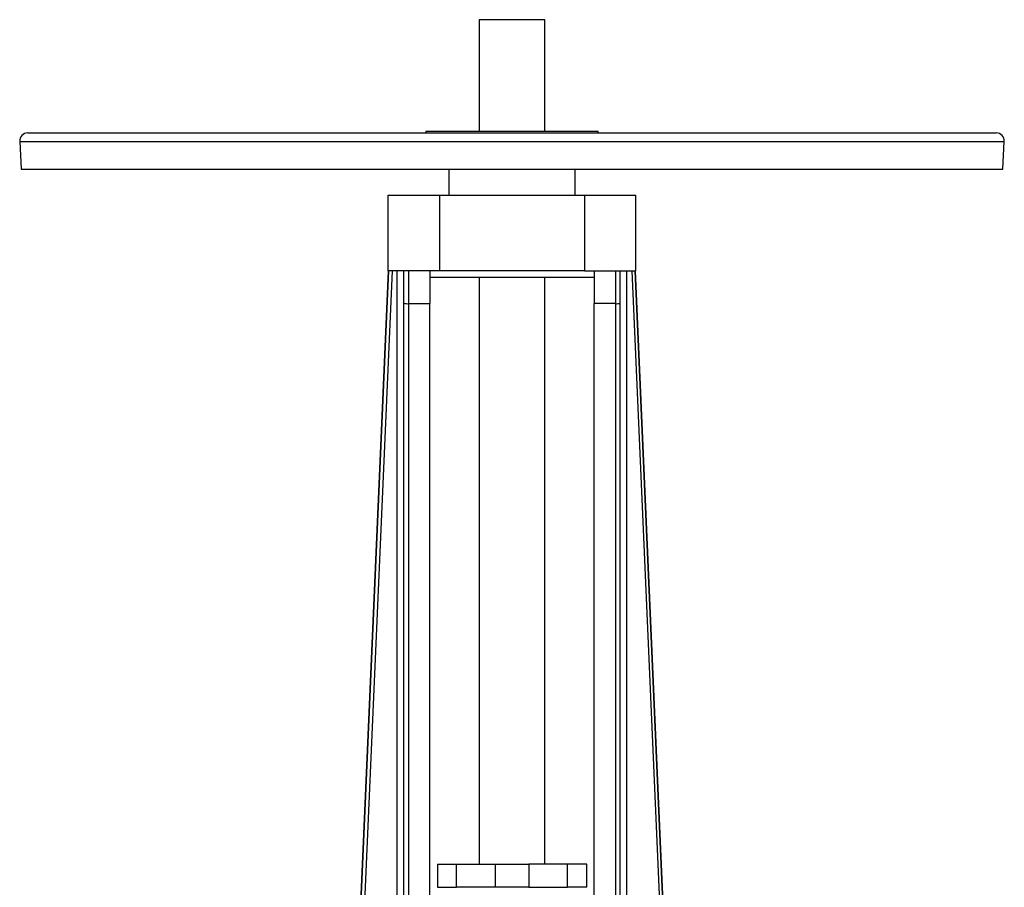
# Model space of a CAD drawing. Extents: x -230 to 1550, y -155 to 2205.
# Tile 5 of 8: x -230 to 370, y 1676 to 2205. Entities that reach past the tile are written whole.
import ezdxf

# ---------------------------------------------------------------- set-up
doc = ezdxf.new("R2010")
doc.units = 0
doc.layers.get('0').update_dxf_attribs({"linetype": 'CONTINUOUS'})

msp = doc.modelspace()

# ---------------------------------------------------------------- linework, layer by layer
at = {"color": 7, "linetype": 'CONTINUOUS'}
for p, q in [((50.31, 2204.66), (50.31, 2136.66)), ((70.31, 2204.66), (50.31, 2204.66)), ((90.31, 2204.66), (70.31, 2204.66)), ((90.31, 2136.66), (90.31, 2204.66)), ((17.81, 2136.66), (17.81, 2135.66)), ((17.81, 2136.66), (93.3, 2136.66)), ((93.3, 2136.66), (122.81, 2136.66)), ((122.81, 2135.66), (122.81, 2136.66)), ((-229.69, 2130.4), (-228.81, 2113.66)), ((-229.69, 2130.4), (-199.38, 2130.4)), ((-224.69, 2135.66), (-194.89, 2135.66)), ((-199.38, 2130.4), (370.3, 2130.4)), ((-194.89, 2135.66), (365.31, 2135.66)), ((369.42, 2113.66), (370.3, 2130.4)), ((-228.81, 2113.66), (-198.59, 2113.66)), ((-198.59, 2113.66), (369.42, 2113.66)), ((31.81, 2113.66), (31.81, 2097.66)), ((108.81, 2097.66), (108.81, 2113.66)), ((-5.19, 2051.66), (-5.19, 2097.66)), ((-5.19, 2097.66), (26.08, 2097.66)), ((26.08, 2097.66), (26.08, 2051.66)), ((26.08, 2097.66), (114.53, 2097.66)), ((114.53, 2097.66), (114.53, 2051.66)), ((114.53, 2097.66), (145.81, 2097.66)), ((145.81, 2051.66), (145.81, 2097.66)), ((-23.15, 1636.25), (-5.01, 2051.66)), ((-22.89, 1636.39), (-4.76, 2051.66)), ((-2.76, 2051.66), (-20.9, 1636.3)), ((26.08, 2051.66), (-5.19, 2051.66)), ((0.31, 1642.32), (0.31, 2051.66)), ((4.31, 2031.88), (4.31, 2051.66)), ((7.31, 2051.66), (7.31, 2031.66)), ((20.31, 2051.66), (20.31, 2031.66)), ((120.31, 2047.66), (20.31, 2047.66)), ((114.53, 2051.66), (26.08, 2051.66)), ((50.31, 2047.66), (50.31, 1690.06)), ((90.31, 1690.06), (90.31, 2047.66)), ((114.53, 2051.66), (145.81, 2051.66)), ((120.31, 2051.66), (120.31, 2031.66)), ((133.31, 2051.66), (133.31, 2031.66)), ((136.31, 2031.88), (136.31, 2051.66)), ((140.31, 1642.32), (140.31, 2051.66)), ((143.37, 2051.66), (161.51, 1636.3)), ((163.5, 1636.39), (145.37, 2051.66)), ((163.76, 1636.25), (145.62, 2051.66)), ((4.31, 1642.32), (4.31, 2031.88)), ((7.31, 2031.66), (20.31, 2031.66)), ((7.31, 2031.66), (7.31, 1642.32)), ((20.31, 1640.66), (20.31, 2031.66)), ((133.31, 2031.66), (120.31, 2031.66)), ((120.31, 1640.66), (120.31, 2031.66)), ((133.31, 2031.66), (133.31, 1642.32)), ((136.31, 1642.32), (136.31, 2031.88)), ((24.81, 1690.06), (24.81, 1676.06)), ((24.81, 1690.06), (36.55, 1690.06)), ((36.55, 1676.06), (36.55, 1690.06)), ((36.55, 1690.06), (60, 1690.06)), ((60, 1690.06), (60, 1676.06)), ((60, 1690.06), (80.62, 1690.06)), ((80.62, 1690.06), (80.62, 1676.06)), ((104.06, 1690.06), (80.62, 1690.06)), ((104.06, 1676.06), (104.06, 1690.06)), ((115.81, 1690.06), (104.06, 1690.06)), ((115.81, 1676.06), (115.81, 1690.06)), ((24.81, 1676.06), (36.55, 1676.06)), ((60, 1676.06), (36.55, 1676.06)), ((80.62, 1676.06), (60, 1676.06)), ((80.62, 1676.06), (104.06, 1676.06)), ((115.81, 1676.06), (104.06, 1676.06))]:
    msp.add_line(p, q, dxfattribs=at)
for centre, radius, start, end in [((-224.69, 2130.66), 5, 90, 183), ((365.31, 2130.66), 5, 357, 90), ((6.53, 2041.77), 10.14, 257.32975, 274.39282), ((134.08, 2041.77), 10.14, 265.60718, 282.67025)]:
    msp.add_arc(centre, radius, start, end, dxfattribs=at)

doc.saveas('drawing.dxf')
